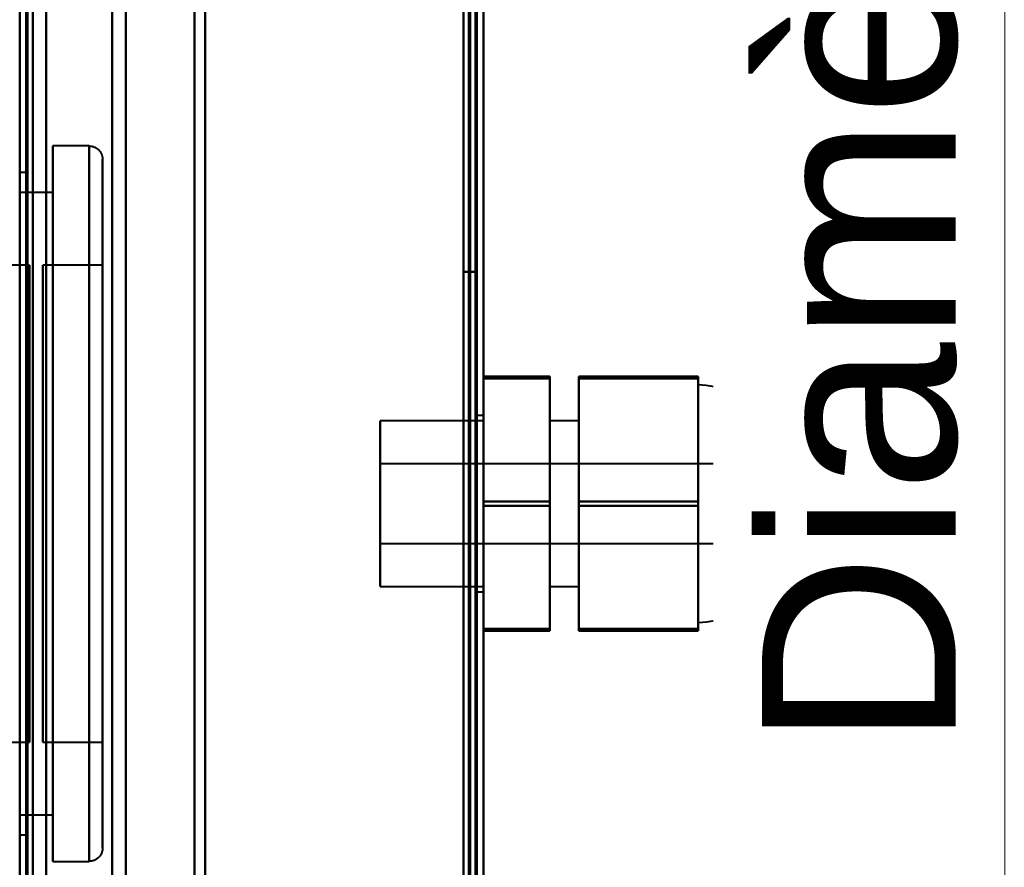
# Model space of a CAD drawing. Header units: millimetres. Extents: x -1352 to 2139, y -120 to 1210.
# Tile 76 of 87: x 705 to 779, y 871 to 935. Entities that reach past the tile are written whole.
import ezdxf

# ---------------------------------------------------------------- set-up
doc = ezdxf.new("R2010")
doc.units = ezdxf.units.MM
doc.layers.add('A-GENM', color=13, linetype='Continuous', lineweight=40)
doc.layers.add('G-IMPT', color=8, linetype='Continuous', lineweight=40)
doc.styles.add('Arial_1', font='arial.ttf', dxfattribs={"height": 14.6304})

# ---------------------------------------------------------------- blocks, each defined once
blk = doc.blocks.new('Maintenance r21 - Maintenance r21-762144-Avant')
at = {"layer": 'A-GENM'}
for p, q in [((740, 0), (740, 1138)), ((740, 1138), (740, 0))]:
    blk.add_line(p, q, dxfattribs=at)
blk = doc.blocks.new('Souche connecteur circulaire R23 - Souche connecteur circulaire R23-762141-Avant')
at = {"layer": 'A-GENM'}
for p, q in [((740, 1080), (740, 880)), ((740, 880), (740, 680))]:
    blk.add_line(p, q, dxfattribs=at)
blk = doc.blocks.new('NEXA 2000 CALQUES_dwg-762145-Avant')
at = {"layer": 'G-IMPT'}
for p, q in [((740, 128.972), (740, 1137.772)), ((705, 1102.272), (705, 129.472)), ((705, 883.372), (705, 1099.372)), ((705.5, 883.372), (705.5, 1084.372)), ((705.5, 1084.372), (705.5, 883.372)), ((719, 1084.372), (719, 883.372)), ((719, 883.372), (719, 1084.372)), ((739.5, 1084.372), (739.5, 883.372)), ((739.5, 682.372), (739.5, 1084.372)), ((739.5, 682.372), (739.5, 1084.372)), ((740, 883.372), (740, 1084.372)), ((740, 1084.372), (740, 682.372)), ((740, 1084.372), (740, 682.372)), ((759, 883.372), (759, 1084.372)), ((759, 1084.372), (759, 883.372)), ((706, 883.372), (706, 1083.372)), ((706, 1083.372), (706, 883.372)), ((706, 1083.372), (706, 683.372)), ((713, 1083.372), (713, 883.372)), ((713, 883.372), (713, 1083.372)), ((718.198, 1083.781), (718.198, 883.372)), ((718.198, 883.372), (718.198, 1083.781)), ((759.773, 1083.781), (759.773, 883.372)), ((759.773, 883.372), (759.773, 1083.781)), ((765, 883.372), (765, 1083.338)), ((765, 1083.338), (765, 883.372)), ((778.387, 883.372), (778.387, 1083.338)), ((778.387, 1083.338), (778.387, 883.372)), ((711.99, 1082.746), (711.99, 883.372)), ((711.99, 1082.746), (711.99, 883.372)), ((711.99, 883.372), (711.99, 1082.746)), ((711.99, 883.372), (711.99, 1082.746)), ((765.773, 883.372), (765.773, 1082.746)), ((765.773, 1082.746), (765.773, 883.372)), ((779.3, 883.372), (779.3, 1082.746)), ((779.3, 1082.746), (779.3, 883.372)), ((740, 288.672), (740, 943.072)), ((705, 871.372), (705, 925.372)), ((705, 871.372), (705, 925.372)), ((710.25, 925.372), (707.5, 925.372)), ((707.5, 925.372), (707.5, 898.372)), ((707.5, 898.372), (707.5, 925.372)), ((710.25, 925.372), (710.25, 898.372)), ((710.25, 898.372), (710.25, 925.372)), ((710.25, 871.372), (710.25, 925.372)), ((711.25, 898.372), (711.25, 924.372)), ((711.25, 924.372), (711.25, 898.372)), ((711.25, 924.372), (711.25, 872.372)), ((705.5, 923.372), (705, 923.372)), ((705, 923.372), (705, 898.372)), ((705.5, 923.372), (705.5, 898.372)), ((705.5, 898.372), (705.5, 923.372)), ((707.5, 921.872), (705, 921.872)), ((707.5, 898.372), (707.5, 921.872)), ((707.5, 921.872), (707.5, 898.372)), ((705.75, 916.372), (701.25, 916.372)), ((705.75, 916.372), (705.75, 898.372)), ((705.75, 898.372), (705.75, 916.372)), ((711.25, 916.372), (706.75, 916.372)), ((706.75, 880.372), (706.75, 916.372)), ((706.75, 880.372), (706.75, 916.372)), ((706.75, 916.372), (706.75, 898.372)), ((711.25, 898.372), (711.25, 916.372)), ((711.25, 916.372), (711.25, 880.372)), ((711.25, 916.372), (711.25, 880.372)), ((756.2, 890.51), (756.2, 907.372)), ((756.2, 907.372), (756.2, 893.993)), ((756.2, 893.993), (756.2, 906.235)), ((740, 905.022), (739.5, 905.022)), ((739.5, 898.372), (739.5, 905.022)), ((739.5, 905.022), (739.5, 898.372)), ((740, 898.372), (740, 905.022)), ((740, 905.022), (740, 898.372)), ((740, 904.622), (732.2, 904.622)), ((732.2, 895.331), (732.2, 904.622)), ((732.2, 904.622), (732.2, 892.912)), ((740, 892.912), (740, 904.622)), ((740, 904.622), (740, 895.331)), ((747.2, 904.622), (745, 904.622)), ((745, 895.331), (745, 904.622)), ((745, 904.622), (745, 895.331)), ((747.2, 895.331), (747.2, 904.622)), ((747.2, 904.622), (747.2, 895.331)), ((732.2, 903.832), (732.2, 892.122)), ((740, 892.122), (740, 903.832)), ((756.2, 902.752), (756.2, 889.372)), ((732.2, 892.912), (732.2, 901.414)), ((763.2, 901.372), (732.2, 901.372)), ((732.2, 896.913), (732.2, 901.372)), ((732.2, 901.372), (732.2, 896.913)), ((740, 901.414), (740, 892.912)), ((745, 892.122), (745, 901.414)), ((745, 901.414), (745, 892.122)), ((747.2, 892.122), (747.2, 901.414)), ((747.2, 901.414), (747.2, 892.122)), ((763.2, 896.913), (763.2, 901.372)), ((763.2, 901.372), (763.2, 895.751)), ((763.2, 900.993), (763.2, 896.913)), ((732.2, 895.372), (732.2, 899.832)), ((732.2, 899.832), (732.2, 895.372)), ((763.2, 895.372), (763.2, 899.832)), ((705, 898.372), (705, 873.372)), ((705.5, 898.372), (705.5, 873.372)), ((705.5, 873.372), (705.5, 898.372)), ((705.75, 898.372), (705.75, 880.372)), ((705.75, 880.372), (705.75, 898.372)), ((706.75, 898.372), (706.75, 880.372)), ((706.75, 898.372), (706.75, 880.372)), ((707.5, 898.372), (707.5, 871.372)), ((707.5, 874.872), (707.5, 898.372)), ((707.5, 898.372), (707.5, 874.872)), ((707.5, 871.372), (707.5, 898.372)), ((710.25, 898.372), (710.25, 871.372)), ((710.25, 871.372), (710.25, 898.372)), ((711.25, 880.372), (711.25, 898.372)), ((711.25, 880.372), (711.25, 898.372)), ((711.25, 872.372), (711.25, 898.372)), ((711.25, 898.372), (711.25, 872.372)), ((739.5, 891.722), (739.5, 898.372)), ((739.5, 898.372), (739.5, 891.722)), ((740, 891.722), (740, 898.372)), ((740, 898.372), (740, 891.722)), ((763.2, 896.913), (763.2, 895.372)), ((732.2, 895.372), (763.2, 895.372)), ((732.2, 892.122), (732.2, 895.331)), ((740, 895.331), (740, 892.122)), ((756.2, 889.372), (756.2, 893.993)), ((732.2, 892.122), (740, 892.122)), ((739.5, 891.722), (740, 891.722)), ((745, 892.122), (747.2, 892.122)), ((705, 667.372), (705, 883.372)), ((705.5, 682.372), (705.5, 883.372)), ((705.5, 883.372), (705.5, 682.372)), ((706, 683.372), (706, 883.372)), ((706, 883.372), (706, 683.372)), ((711.99, 883.372), (711.99, 683.998)), ((711.99, 683.998), (711.99, 883.372)), ((713, 883.372), (713, 683.372)), ((713, 683.372), (713, 883.372)), ((718.198, 883.372), (718.198, 682.964)), ((718.198, 682.964), (718.198, 883.372)), ((719, 883.372), (719, 682.372)), ((719, 682.372), (719, 883.372)), ((739.5, 883.372), (739.5, 682.372)), ((739.5, 883.372), (739.5, 682.372)), ((740, 682.372), (740, 883.372)), ((740, 682.372), (740, 883.372)), ((759, 682.372), (759, 883.372)), ((759, 883.372), (759, 682.372)), ((759.773, 883.372), (759.773, 682.964)), ((759.773, 682.964), (759.773, 883.372)), ((765, 683.407), (765, 883.372)), ((765, 883.372), (765, 683.407)), ((765.773, 683.998), (765.773, 883.372)), ((765.773, 883.372), (765.773, 683.998)), ((778.387, 683.407), (778.387, 883.372)), ((778.387, 883.372), (778.387, 683.407)), ((779.3, 683.998), (779.3, 883.372)), ((779.3, 883.372), (779.3, 683.998)), ((701.25, 880.372), (705.75, 880.372)), ((706.75, 880.372), (711.25, 880.372)), ((705, 874.872), (707.5, 874.872)), ((705, 873.372), (705.5, 873.372)), ((707.5, 871.372), (710.25, 871.372))]:
    blk.add_line(p, q, dxfattribs=at)
at = {"layer": 'G-IMPT', "flags": 128}
for points in [[(739.4, 1137.772), (739.4, 885.572), (739.4, 633.372), (739.4, 381.172), (739.4, 128.972)], [(739.4, 128.972), (739.4, 381.172), (739.4, 633.372), (739.4, 885.572), (739.4, 1137.772)], [(739.4, 1137.772), (739.4, 885.572), (739.4, 633.372), (739.4, 381.172), (739.4, 128.972)], [(739.5, 128.972), (739.5, 381.172), (739.5, 633.372), (739.5, 885.572), (739.5, 1137.772)], [(740, 128.972), (740, 381.172), (740, 633.372), (740, 885.572), (740, 1137.772)], [(740, 1137.772), (740, 885.572), (740, 633.372), (740, 381.172), (740, 128.972)], [(738.9, 129.472), (738.9, 381.422), (738.9, 633.372), (738.9, 885.322), (738.9, 1137.272)], [(738.9, 1137.272), (738.9, 885.322), (738.9, 633.372), (738.9, 381.422), (738.9, 129.472)], [(738.9, 129.472), (738.9, 381.422), (738.9, 633.372), (738.9, 885.322), (738.9, 1137.272)], [(739, 1137.272), (739, 885.322), (739, 633.372), (739, 381.422), (739, 129.472)], [(739, 129.472), (739, 381.422), (739, 633.372), (739, 885.322), (739, 1137.272)], [(739, 1137.272), (739, 885.322), (739, 633.372), (739, 381.422), (739, 129.472)], [(739.5, 1137.272), (739.5, 885.322), (739.5, 633.372), (739.5, 381.422), (739.5, 129.472)], [(739.5, 129.472), (739.5, 381.422), (739.5, 633.372), (739.5, 885.322), (739.5, 1137.272)], [(739.5, 1137.272), (739.5, 885.322), (739.5, 633.372), (739.5, 381.422), (739.5, 129.472)], [(739.5, 129.472), (739.5, 381.422), (739.5, 633.372), (739.5, 885.322), (739.5, 1137.272)], [(739.5, 1137.272), (739.5, 885.322), (739.5, 633.372), (739.5, 381.422), (739.5, 129.472)], [(739.5, 129.472), (739.5, 381.422), (739.5, 633.372), (739.5, 885.322), (739.5, 1137.272)], [(705, 128.972), (705, 372.422), (705, 615.872), (705, 859.322), (705, 1102.772)], [(707, 1102.772), (707, 859.322), (707, 615.872), (707, 372.422), (707, 128.972)], [(707, 128.972), (707, 372.422), (707, 615.872), (707, 859.322), (707, 1102.772)], [(707, 128.972), (707, 372.422), (707, 615.872), (707, 859.322), (707, 1102.772)], [(707, 1102.772), (707, 859.322), (707, 615.872), (707, 372.422), (707, 128.972)], [(739.4, 128.972), (739.4, 372.422), (739.4, 615.872), (739.4, 859.322), (739.4, 1102.772)], [(739.4, 1102.772), (739.4, 859.322), (739.4, 615.872), (739.4, 372.422), (739.4, 128.972)], [(739.4, 128.972), (739.4, 372.422), (739.4, 615.872), (739.4, 859.322), (739.4, 1102.772)], [(739.5, 1102.772), (739.5, 859.322), (739.5, 615.872), (739.5, 372.422), (739.5, 128.972)], [(740, 1102.772), (740, 859.322), (740, 615.872), (740, 372.422), (740, 128.972)], [(740, 128.972), (740, 372.422), (740, 615.872), (740, 859.322), (740, 1102.772)], [(705, 129.472), (705, 372.672), (705, 615.872), (705, 859.072), (705, 1102.272)], [(705, 1102.272), (705, 859.072), (705, 615.872), (705, 372.672), (705, 129.472)], [(705, 1102.272), (705, 867.047), (705, 631.822), (705, 396.597), (705, 161.372)], [(705, 161.372), (705, 396.597), (705, 631.822), (705, 867.047), (705, 1102.272)], [(705, 1102.272), (705, 859.072), (705, 615.872), (705, 372.672), (705, 129.472)], [(705.5, 129.472), (705.5, 372.672), (705.5, 615.872), (705.5, 859.072), (705.5, 1102.272)], [(705.5, 1102.272), (705.5, 859.072), (705.5, 615.872), (705.5, 372.672), (705.5, 129.472)], [(705.6, 129.472), (705.6, 372.672), (705.6, 615.872), (705.6, 859.072), (705.6, 1102.272)], [(705.6, 1102.272), (705.6, 859.072), (705.6, 615.872), (705.6, 372.672), (705.6, 129.472)], [(705.6, 1102.272), (705.6, 859.072), (705.6, 615.872), (705.6, 372.672), (705.6, 129.472)], [(705.6, 129.472), (705.6, 372.672), (705.6, 615.872), (705.6, 859.072), (705.6, 1102.272)], [(705.6, 1102.272), (705.6, 859.072), (705.6, 615.872), (705.6, 372.672), (705.6, 129.472)], [(705.6, 129.472), (705.6, 372.672), (705.6, 615.872), (705.6, 859.072), (705.6, 1102.272)], [(707, 1102.272), (707, 859.072), (707, 615.872), (707, 372.672), (707, 129.472)], [(707, 129.472), (707, 372.672), (707, 615.872), (707, 859.072), (707, 1102.272)], [(707, 1102.272), (707, 859.072), (707, 615.872), (707, 372.672), (707, 129.472)], [(707, 129.472), (707, 372.672), (707, 615.872), (707, 859.072), (707, 1102.272)], [(738.5, 1102.272), (738.5, 859.072), (738.5, 615.872), (738.5, 372.672), (738.5, 129.472)], [(738.5, 129.472), (738.5, 372.672), (738.5, 615.872), (738.5, 859.072), (738.5, 1102.272)], [(738.5, 129.472), (738.5, 372.672), (738.5, 615.872), (738.5, 859.072), (738.5, 1102.272)], [(738.5, 1102.272), (738.5, 859.072), (738.5, 615.872), (738.5, 372.672), (738.5, 129.472)], [(738.5, 1035.872), (738.5, 1005.872), (738.5, 975.872), (738.5, 945.872), (738.5, 915.872)], [(738.5, 915.872), (738.5, 945.872), (738.5, 975.872), (738.5, 1005.872), (738.5, 1035.872)], [(738.5, 1035.872), (738.5, 1005.872), (738.5, 975.872), (738.5, 945.872), (738.5, 915.872)], [(738.5, 915.872), (738.5, 945.872), (738.5, 975.872), (738.5, 1005.872), (738.5, 1035.872)], [(739.5, 915.872), (739.5, 945.872), (739.5, 975.872), (739.5, 1005.872), (739.5, 1035.872)], [(739.5, 1035.872), (739.5, 1005.872), (739.5, 975.872), (739.5, 945.872), (739.5, 915.872)], [(739.5, 915.872), (739.5, 945.872), (739.5, 975.872), (739.5, 1005.872), (739.5, 1035.872)], [(739.5, 1035.872), (739.5, 1005.872), (739.5, 975.872), (739.5, 945.872), (739.5, 915.872)], [(738.5, 288.672), (738.5, 452.272), (738.5, 615.872), (738.5, 779.472), (738.5, 943.072)], [(738.5, 288.672), (738.5, 452.272), (738.5, 615.872), (738.5, 779.472), (738.5, 943.072)], [(738.5, 943.072), (738.5, 779.472), (738.5, 615.872), (738.5, 452.272), (738.5, 288.672)], [(738.5, 943.072), (738.5, 779.472), (738.5, 615.872), (738.5, 452.272), (738.5, 288.672)], [(739.4, 943.072), (739.4, 779.472), (739.4, 615.872), (739.4, 452.272), (739.4, 288.672)], [(739.4, 288.672), (739.4, 452.272), (739.4, 615.872), (739.4, 779.472), (739.4, 943.072)], [(739.4, 943.072), (739.4, 779.472), (739.4, 615.872), (739.4, 452.272), (739.4, 288.672)], [(739.5, 288.672), (739.5, 452.272), (739.5, 615.872), (739.5, 779.472), (739.5, 943.072)], [(740, 943.072), (740, 779.472), (740, 615.872), (740, 452.272), (740, 288.672)], [(740, 288.672), (740, 452.272), (740, 615.872), (740, 779.472), (740, 943.072)], [(740, 288.672), (740, 452.272), (740, 615.872), (740, 779.472), (740, 943.072)], [(740, 943.072), (740, 779.472), (740, 615.872), (740, 452.272), (740, 288.672)], [(710.25, 925.372), (710.29, 925.372), (710.33, 925.369), (710.37, 925.365), (710.409, 925.36), (710.449, 925.352), (710.488, 925.344), (710.526, 925.333), (710.565, 925.322), (710.602, 925.308), (710.639, 925.293), (710.676, 925.277), (710.712, 925.259), (710.747, 925.24), (710.781, 925.22), (710.815, 925.198), (710.847, 925.174), (710.879, 925.15), (710.909, 925.124), (710.939, 925.097), (710.967, 925.069), (710.995, 925.04), (711.021, 925.009), (711.046, 924.978), (711.069, 924.946), (711.091, 924.913), (711.112, 924.879), (711.132, 924.844), (711.15, 924.808), (711.167, 924.772), (711.182, 924.735), (711.196, 924.697), (711.208, 924.659), (711.219, 924.62), (711.228, 924.582), (711.235, 924.542), (711.241, 924.503), (711.246, 924.463), (711.249, 924.423), (711.25, 924.383), (711.25, 924.372)], [(711.25, 872.372), (711.25, 872.393), (711.25, 872.455), (711.25, 872.559), (711.25, 872.704), (711.25, 872.891), (711.25, 873.118), (711.25, 873.385), (711.25, 873.692), (711.25, 874.039), (711.25, 874.425), (711.25, 874.849), (711.25, 875.31), (711.25, 875.809), (711.25, 876.344), (711.25, 876.914), (711.25, 877.518), (711.25, 878.155), (711.25, 878.825), (711.25, 879.527), (711.25, 880.258), (711.25, 881.018), (711.25, 881.806), (711.25, 882.621), (711.25, 883.461), (711.25, 884.324), (711.25, 885.211), (711.25, 886.118), (711.25, 887.045), (711.25, 887.989), (711.25, 888.951), (711.25, 889.928), (711.25, 890.918), (711.25, 891.92), (711.25, 892.932), (711.25, 893.953), (711.25, 894.981), (711.25, 896.015), (711.25, 897.052), (711.25, 898.092), (711.25, 899.131), (711.25, 900.17), (711.25, 901.206), (711.25, 902.237), (711.25, 903.262), (711.25, 904.28), (711.25, 905.287), (711.25, 906.284), (711.25, 907.268), (711.25, 908.238), (711.25, 909.192), (711.25, 910.129), (711.25, 911.047), (711.25, 911.945), (711.25, 912.82), (711.25, 913.673), (711.25, 914.502), (711.25, 915.304), (711.25, 916.08), (711.25, 916.827), (711.25, 917.545), (711.25, 918.231), (711.25, 918.887), (711.25, 919.509), (711.25, 920.098), (711.25, 920.651), (711.25, 921.17), (711.25, 921.651), (711.25, 922.096), (711.25, 922.502), (711.25, 922.87), (711.25, 923.199), (711.25, 923.488), (711.25, 923.737), (711.25, 923.945), (711.25, 924.112), (711.25, 924.238), (711.25, 924.323), (711.25, 924.366), (711.25, 924.372)], [(711.25, 924.372), (711.25, 924.352), (711.25, 924.289), (711.25, 924.185), (711.25, 924.04), (711.25, 923.854), (711.25, 923.627), (711.25, 923.36), (711.25, 923.052), (711.25, 922.706), (711.25, 922.32), (711.25, 921.896), (711.25, 921.434), (711.25, 920.936), (711.25, 920.401), (711.25, 919.831), (711.25, 919.227), (711.25, 918.589), (711.25, 917.919), (711.25, 917.218), (711.25, 916.487), (711.25, 915.726), (711.25, 914.938), (711.25, 914.124), (711.25, 913.284), (711.25, 912.42), (711.25, 911.534), (711.25, 910.627), (711.25, 909.7), (711.25, 908.755), (711.25, 907.794), (711.25, 906.817), (711.25, 905.827), (711.25, 904.825), (711.25, 903.813), (711.25, 902.791), (711.25, 901.763), (711.25, 900.73), (711.25, 899.692), (711.25, 898.653), (711.25, 897.613), (711.25, 896.574), (711.25, 895.539), (711.25, 894.507), (711.25, 893.482), (711.25, 892.465), (711.25, 891.457), (711.25, 890.46), (711.25, 889.476), (711.25, 888.507), (711.25, 887.552), (711.25, 886.616), (711.25, 885.698), (711.25, 884.8), (711.25, 883.924), (711.25, 883.071), (711.25, 882.243), (711.25, 881.44), (711.25, 880.665), (711.25, 879.918), (711.25, 879.2), (711.25, 878.513), (711.25, 877.858), (711.25, 877.236), (711.25, 876.647), (711.25, 876.093), (711.25, 875.575), (711.25, 875.093), (711.25, 874.649), (711.25, 874.242), (711.25, 873.875), (711.25, 873.546), (711.25, 873.257), (711.25, 873.008), (711.25, 872.8), (711.25, 872.632), (711.25, 872.506), (711.25, 872.422), (711.25, 872.378), (711.25, 872.372)], [(738.5, 915.872), (738.75, 915.872), (739, 915.872), (739.25, 915.872), (739.5, 915.872)], [(739.5, 915.872), (739.25, 915.872), (739, 915.872), (738.75, 915.872), (738.5, 915.872)], [(738.5, 915.872), (738.75, 915.872), (739, 915.872), (739.25, 915.872), (739.5, 915.872)], [(739.5, 915.872), (739.25, 915.872), (739, 915.872), (738.75, 915.872), (738.5, 915.872)], [(740, 898.542), (740, 900.902), (740, 903.262), (740, 905.622), (740, 907.982)], [(740, 907.982), (740, 907.94), (740, 907.897), (740, 907.855), (740, 907.813)], [(745, 907.982), (743.75, 907.982), (742.5, 907.982), (741.25, 907.982), (740, 907.982)], [(740, 907.982), (740, 905.622), (740, 903.262), (740, 900.902), (740, 898.542)], [(740, 907.813), (740, 907.855), (740, 907.897), (740, 907.94), (740, 907.982)], [(740, 907.982), (741.25, 907.982), (742.5, 907.982), (743.75, 907.982), (745, 907.982)], [(745, 898.542), (745, 900.902), (745, 903.262), (745, 905.622), (745, 907.982)], [(745, 907.982), (745, 907.94), (745, 907.897), (745, 907.855), (745, 907.813)], [(745, 907.813), (745, 907.855), (745, 907.897), (745, 907.94), (745, 907.982)], [(745, 907.982), (745, 905.622), (745, 903.262), (745, 900.902), (745, 898.542)], [(747.2, 907.982), (747.2, 905.622), (747.2, 903.262), (747.2, 900.902), (747.2, 898.542)], [(756.2, 907.982), (753.95, 907.982), (751.7, 907.982), (749.45, 907.982), (747.2, 907.982)], [(747.2, 907.813), (747.2, 907.855), (747.2, 907.897), (747.2, 907.94), (747.2, 907.982)], [(747.2, 907.982), (749.45, 907.982), (751.7, 907.982), (753.95, 907.982), (756.2, 907.982)], [(747.2, 898.542), (747.2, 900.902), (747.2, 903.262), (747.2, 905.622), (747.2, 907.982)], [(747.2, 907.982), (747.2, 907.94), (747.2, 907.897), (747.2, 907.855), (747.2, 907.813)], [(756.2, 898.542), (756.2, 900.902), (756.2, 903.262), (756.2, 905.622), (756.2, 907.982)], [(756.2, 907.982), (756.2, 907.94), (756.2, 907.897), (756.2, 907.855), (756.2, 907.813)], [(756.2, 907.813), (756.2, 907.855), (756.2, 907.897), (756.2, 907.94), (756.2, 907.982)], [(756.2, 907.982), (756.2, 905.622), (756.2, 903.262), (756.2, 900.902), (756.2, 898.542)], [(740, 907.813), (740, 905.41), (740, 903.008), (740, 900.605), (740, 898.203)], [(745, 907.813), (743.75, 907.813), (742.5, 907.813), (741.25, 907.813), (740, 907.813)], [(740, 898.203), (740, 900.605), (740, 903.008), (740, 905.41), (740, 907.813)], [(740, 907.813), (741.25, 907.813), (742.5, 907.813), (743.75, 907.813), (745, 907.813)], [(745, 907.813), (745, 905.41), (745, 903.008), (745, 900.605), (745, 898.203)], [(745, 898.203), (745, 900.605), (745, 903.008), (745, 905.41), (745, 907.813)], [(756.2, 907.813), (753.95, 907.813), (751.7, 907.813), (749.45, 907.813), (747.2, 907.813)], [(747.2, 898.203), (747.2, 900.605), (747.2, 903.008), (747.2, 905.41), (747.2, 907.813)], [(747.2, 907.813), (749.45, 907.813), (751.7, 907.813), (753.95, 907.813), (756.2, 907.813)], [(747.2, 907.813), (747.2, 905.41), (747.2, 903.008), (747.2, 900.605), (747.2, 898.203)], [(756.2, 907.813), (756.2, 905.41), (756.2, 903.008), (756.2, 900.605), (756.2, 898.203)], [(756.2, 898.203), (756.2, 900.605), (756.2, 903.008), (756.2, 905.41), (756.2, 907.813)], [(756.2, 907.372), (756.499, 907.352), (756.798, 907.32), (757.094, 907.277), (757.389, 907.221), (757.681, 907.153), (757.971, 907.074), (758.257, 906.984), (758.539, 906.882), (758.817, 906.769), (759.09, 906.645), (759.358, 906.51), (759.62, 906.364), (759.876, 906.208), (760.126, 906.042), (760.369, 905.866), (760.605, 905.681), (760.833, 905.486), (761.053, 905.282), (761.265, 905.07), (761.468, 904.849), (761.662, 904.62), (761.847, 904.384), (762.022, 904.141), (762.188, 903.89), (762.343, 903.634), (762.488, 903.371), (762.622, 903.103), (762.746, 902.829), (762.858, 902.551), (762.959, 902.269), (763.049, 901.983), (763.128, 901.693), (763.194, 901.401), (763.2, 901.372)], [(740, 888.932), (740, 891.334), (740, 893.737), (740, 896.139), (740, 898.542)], [(740, 898.542), (741.25, 898.542), (742.5, 898.542), (743.75, 898.542), (745, 898.542)], [(745, 898.542), (743.75, 898.542), (742.5, 898.542), (741.25, 898.542), (740, 898.542)], [(740, 898.542), (740, 896.139), (740, 893.737), (740, 891.334), (740, 888.932)], [(745, 888.932), (745, 891.334), (745, 893.737), (745, 896.139), (745, 898.542)], [(745, 898.542), (745, 896.139), (745, 893.737), (745, 891.334), (745, 888.932)], [(747.2, 898.542), (749.45, 898.542), (751.7, 898.542), (753.95, 898.542), (756.2, 898.542)], [(756.2, 898.542), (753.95, 898.542), (751.7, 898.542), (749.45, 898.542), (747.2, 898.542)], [(747.2, 898.542), (747.2, 896.139), (747.2, 893.737), (747.2, 891.334), (747.2, 888.932)], [(747.2, 888.932), (747.2, 891.334), (747.2, 893.737), (747.2, 896.139), (747.2, 898.542)], [(756.2, 888.932), (756.2, 891.334), (756.2, 893.737), (756.2, 896.139), (756.2, 898.542)], [(756.2, 898.542), (756.2, 896.139), (756.2, 893.737), (756.2, 891.334), (756.2, 888.932)], [(740, 898.203), (740, 895.843), (740, 893.483), (740, 891.123), (740, 888.762)], [(745, 898.203), (743.75, 898.203), (742.5, 898.203), (741.25, 898.203), (740, 898.203)], [(740, 888.762), (740, 891.123), (740, 893.483), (740, 895.843), (740, 898.203)], [(740, 898.203), (741.25, 898.203), (742.5, 898.203), (743.75, 898.203), (745, 898.203)], [(745, 898.203), (745, 895.843), (745, 893.483), (745, 891.123), (745, 888.762)], [(745, 888.762), (745, 891.123), (745, 893.483), (745, 895.843), (745, 898.203)], [(756.2, 898.203), (753.95, 898.203), (751.7, 898.203), (749.45, 898.203), (747.2, 898.203)], [(747.2, 888.762), (747.2, 891.123), (747.2, 893.483), (747.2, 895.843), (747.2, 898.203)], [(747.2, 898.203), (749.45, 898.203), (751.7, 898.203), (753.95, 898.203), (756.2, 898.203)], [(747.2, 898.203), (747.2, 895.843), (747.2, 893.483), (747.2, 891.123), (747.2, 888.762)], [(756.2, 898.203), (756.2, 895.843), (756.2, 893.483), (756.2, 891.123), (756.2, 888.762)], [(756.2, 888.762), (756.2, 891.123), (756.2, 893.483), (756.2, 895.843), (756.2, 898.203)], [(763.2, 895.372), (763.134, 895.08), (763.057, 894.79), (762.969, 894.503), (762.868, 894.22), (762.757, 893.942), (762.635, 893.668), (762.501, 893.399), (762.358, 893.136), (762.203, 892.879), (762.039, 892.628), (761.864, 892.384), (761.681, 892.147), (761.487, 891.917), (761.285, 891.696), (761.074, 891.483), (760.854, 891.278), (760.627, 891.082), (760.392, 890.896), (760.15, 890.719), (759.901, 890.552), (759.645, 890.395), (759.383, 890.249), (759.116, 890.113), (758.843, 889.987), (758.566, 889.873), (758.284, 889.77), (757.998, 889.678), (757.709, 889.598), (757.417, 889.53), (757.123, 889.473), (756.826, 889.428), (756.528, 889.395), (756.229, 889.374), (756.2, 889.372)], [(740, 888.762), (740, 888.805), (740, 888.847), (740, 888.89), (740, 888.932)], [(740, 888.932), (741.25, 888.932), (742.5, 888.932), (743.75, 888.932), (745, 888.932)], [(745, 888.932), (743.75, 888.932), (742.5, 888.932), (741.25, 888.932), (740, 888.932)], [(740, 888.932), (740, 888.89), (740, 888.847), (740, 888.805), (740, 888.762)], [(740, 888.762), (741.25, 888.762), (742.5, 888.762), (743.75, 888.762), (745, 888.762)], [(745, 888.762), (743.75, 888.762), (742.5, 888.762), (741.25, 888.762), (740, 888.762)], [(745, 888.762), (745, 888.805), (745, 888.847), (745, 888.89), (745, 888.932)], [(745, 888.932), (745, 888.89), (745, 888.847), (745, 888.805), (745, 888.762)], [(747.2, 888.932), (749.45, 888.932), (751.7, 888.932), (753.95, 888.932), (756.2, 888.932)], [(747.2, 888.932), (747.2, 888.89), (747.2, 888.847), (747.2, 888.805), (747.2, 888.762)], [(756.2, 888.932), (753.95, 888.932), (751.7, 888.932), (749.45, 888.932), (747.2, 888.932)], [(747.2, 888.762), (747.2, 888.805), (747.2, 888.847), (747.2, 888.89), (747.2, 888.932)], [(756.2, 888.762), (753.95, 888.762), (751.7, 888.762), (749.45, 888.762), (747.2, 888.762)], [(747.2, 888.762), (749.45, 888.762), (751.7, 888.762), (753.95, 888.762), (756.2, 888.762)], [(756.2, 888.762), (756.2, 888.805), (756.2, 888.847), (756.2, 888.89), (756.2, 888.932)], [(756.2, 888.932), (756.2, 888.89), (756.2, 888.847), (756.2, 888.805), (756.2, 888.762)], [(711.25, 872.372), (711.249, 872.332), (711.247, 872.292), (711.243, 872.253), (711.237, 872.213), (711.23, 872.174), (711.221, 872.135), (711.211, 872.096), (711.199, 872.058), (711.186, 872.02), (711.171, 871.983), (711.155, 871.946), (711.137, 871.911), (711.118, 871.875), (711.097, 871.841), (711.075, 871.808), (711.052, 871.775), (711.028, 871.744), (711.002, 871.713), (710.975, 871.683), (710.947, 871.655), (710.917, 871.628), (710.887, 871.602), (710.856, 871.577), (710.824, 871.553), (710.79, 871.531), (710.756, 871.51), (710.721, 871.49), (710.686, 871.472), (710.649, 871.456), (710.612, 871.44), (710.575, 871.427), (710.537, 871.414), (710.498, 871.404), (710.459, 871.394), (710.42, 871.387), (710.38, 871.381), (710.341, 871.376), (710.301, 871.374), (710.261, 871.372), (710.25, 871.372)]]:
    blk.add_lwpolyline(points, dxfattribs=at)

msp = doc.modelspace()

# ---------------------------------------------------------------- block references
at = {"layer": 'A-GENM'}
for name in ['Maintenance r21 - Maintenance r21-762144-Avant', 'Souche connecteur circulaire R23 - Souche connecteur circulaire R23-762141-Avant']:
    msp.add_blockref(name, (0, 0), dxfattribs=at)
at = {"layer": 'G-IMPT'}
msp.add_blockref('NEXA 2000 CALQUES_dwg-762145-Avant', (0, 0), dxfattribs=at)

# ---------------------------------------------------------------- next in the draw order: texts
at = {"color": 5, "lineweight": 30, "insert": (761.006, 921.336), "char_height": 14.6304, "width": 99.20583, "attachment_point": 2, "rotation": 90, "line_spacing_factor": 0.941778, "style": 'Arial_1', "bg_fill": 3, "box_fill_scale": 1.25, "bg_fill_color": 256, "bg_fill_true_color": 13158600, "bg_fill_transparency": 0}
msp.add_mtext('Diamètre', dxfattribs=at)

doc.saveas('drawing.dxf')
